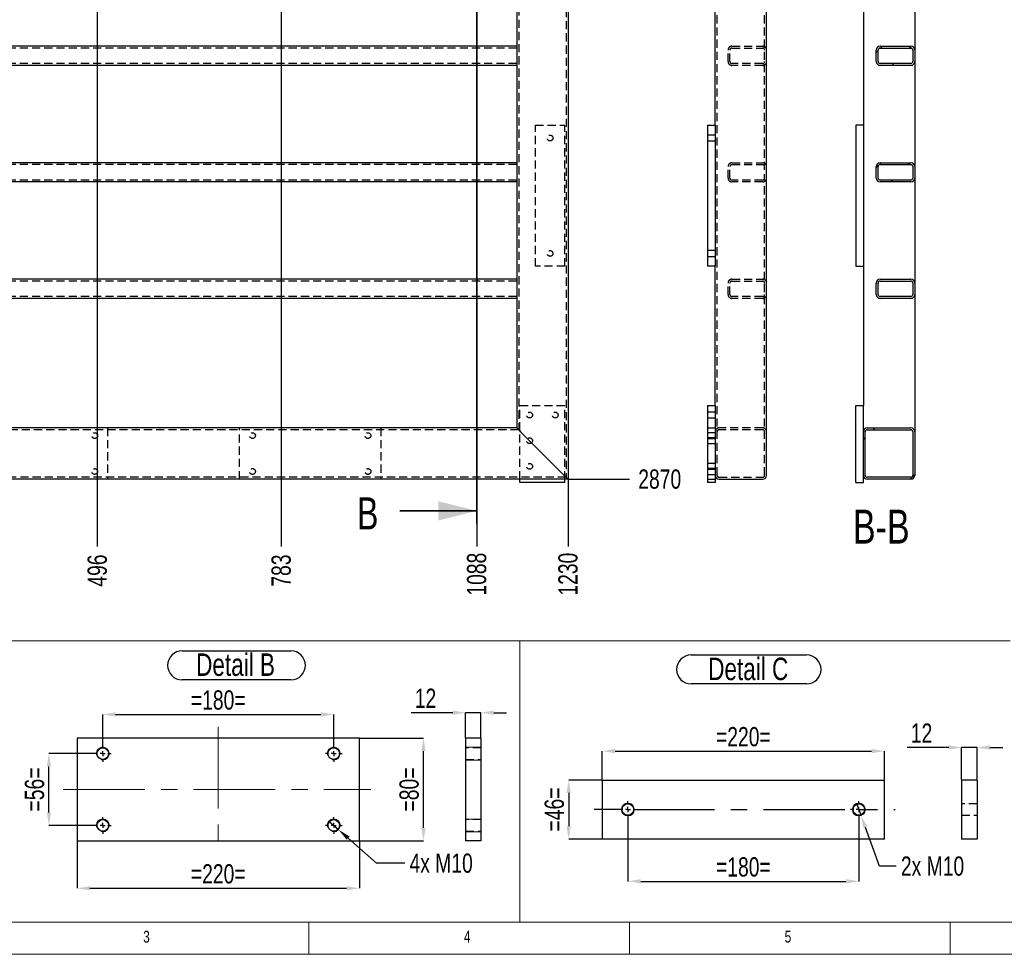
# Model space of a CAD drawing. Header units: millimetres. Extents: x 5 to 589, y 5 to 415.
# Tile 2 of 18: x 102 to 255, y 5 to 151. Entities that reach past the tile are written whole.
import ezdxf

# ---------------------------------------------------------------- set-up
doc = ezdxf.new("R2010")
doc.units = ezdxf.units.MM
doc.header["$PDSIZE"] = -1
doc.linetypes.add('CENTERX2', pattern=[20.32, 12.7, -2.54, 2.54, -2.54])
doc.linetypes.add('HIDDEN', pattern=[1.905, 1.27, -0.635])
for name, color, linetype in [('COTES', 1, 'Continuous'), ('NOTES', 6, 'Continuous'), ('TRAIT-FINS', 9, 'Continuous'), ('TRAIT-MIXTES', 3, 'CENTERX2'), ('TRAIT-TIRET', 2, 'HIDDEN')]:
    doc.layers.add(name, color=color, linetype=linetype)
doc.layers.add('TRAIT-FORT', color=4, linetype='Continuous', lineweight=25)
doc.styles.add('SLDTEXTSTYLE0', font='TXT', dxfattribs={"width": 0.75})
doc.dimstyles.new('SLDDIMSTYLE1', dxfattribs={"dimtxt": 3, "dimasz": 2, "dimexe": 0, "dimexo": 0.0625, "dimgap": 0.75, "dimtad": 0, "dimtih": 1, "dimtoh": 1, "dimdec": 0, "dimlfac": 10, "dimrnd": 1e-09, "dimzin": 12, "dimdsep": 46, "dimtxsty": 'SLDTEXTSTYLE0', "dimsah": 1, "dimcen": 0.09, "dimadec": 0, "dimazin": 3, "dimtfac": 1, "dimtdec": 0, "dimtofl": 0, "dimtmove": 0, "dimatfit": 3, "dimfxl": 1, "dimfrac": 2, "dimtolj": 1, "dimtzin": 12, "dimarcsym": 0})
doc.dimstyles.new('SLDDIMSTYLE4', dxfattribs={"dimtxt": 3, "dimasz": 2, "dimexe": 0, "dimexo": 0.0625, "dimgap": 0.75, "dimtad": 0, "dimtih": 1, "dimtoh": 1, "dimdec": 0, "dimlfac": 5, "dimrnd": 1e-09, "dimzin": 12, "dimdsep": 46, "dimtxsty": 'SLDTEXTSTYLE0', "dimblk1": 'NONE', "dimsah": 1, "dimcen": 0, "dimadec": 0, "dimazin": 3, "dimtfac": 1, "dimtdec": 0, "dimtmove": 0, "dimatfit": 3, "dimldrblk": 'NONE', "dimfxl": 1, "dimfrac": 2, "dimtolj": 1, "dimtzin": 12, "dimarcsym": 0})
doc.dimstyles.new('SLDDIMSTYLE5', dxfattribs={"dimtxt": 3, "dimasz": 2, "dimexe": 0, "dimexo": 0.0625, "dimgap": 0.75, "dimtad": 1, "dimdec": 0, "dimlfac": 5, "dimrnd": 1e-09, "dimzin": 12, "dimdsep": 46, "dimtxsty": 'SLDTEXTSTYLE0', "dimsah": 1, "dimcen": 0.09, "dimadec": 0, "dimazin": 3, "dimtfac": 1, "dimtdec": 0, "dimtofl": 0, "dimtmove": 0, "dimatfit": 3, "dimfxl": 1, "dimfrac": 2, "dimtolj": 1, "dimtzin": 12, "dimarcsym": 0})
doc.dimstyles.new('SLDDIMSTYLE6', dxfattribs={"dimtxt": 3, "dimasz": 2, "dimexe": 0, "dimexo": 0.0625, "dimgap": 0.75, "dimtad": 1, "dimdec": 0, "dimlfac": 5, "dimrnd": 1e-09, "dimzin": 12, "dimdsep": 46, "dimtxsty": 'SLDTEXTSTYLE0', "dimsah": 1, "dimcen": 0.09, "dimadec": 0, "dimazin": 3, "dimtfac": 1, "dimtdec": 0, "dimtmove": 0, "dimatfit": 0, "dimfxl": 1, "dimfrac": 2, "dimtolj": 1, "dimtzin": 12, "dimarcsym": 0})
pattern_1 = [(45, (0, 0), (-13.4704, 13.4704), []), (45, (4.49, 2e-323), (-13.4704, 13.4704), []), (45, (8.98, 4e-323), (-13.4704, 13.4704), []), (45, (13.47, 6e-323), (-13.4704, 13.4704), [])]

# ---------------------------------------------------------------- blocks, each defined once
blk = doc.blocks.new('_D_6')
at = {"layer": 'COTES', "color": 0, "lineweight": -2, "transparency": 16777216}
blk.add_line((187.47, 79.09), (197.01, 79.09), dxfattribs=at)
at = {"layer": 'Defpoints', "color": 0, "transparency": 16777216}
for p in [(187.41, 366.09), (187.41, 79.09), (197.01, 79.09)]:
    blk.add_point(p, dxfattribs=at)
at = {"layer": 'COTES', "color": 0, "transparency": 16777216, "insert": (201.7, 79.09), "char_height": 3, "attachment_point": 5, "style": 'SLDTEXTSTYLE0'}
blk.add_mtext('\\A1;2870', dxfattribs=at)
blk = doc.blocks.new('_D_9')
at = {"layer": 'COTES', "color": 0, "lineweight": -2, "transparency": 16777216}
blk.add_line((114.02, 312.83), (114.02, 68.59), dxfattribs=at)
at = {"layer": 'Defpoints', "color": 0, "transparency": 16777216}
for p in [(114.02, 312.9), (64.41, 79.09), (114.02, 68.59)]:
    blk.add_point(p, dxfattribs=at)
at = {"layer": 'COTES', "color": 0, "transparency": 16777216, "insert": (114.02, 64.84), "char_height": 3, "attachment_point": 5, "rotation": 90, "style": 'SLDTEXTSTYLE0'}
blk.add_mtext('\\A1;496', dxfattribs=at)
blk = doc.blocks.new('_D_10')
at = {"layer": 'COTES', "color": 0, "lineweight": -2, "transparency": 16777216}
blk.add_line((142.69, 315.78), (142.69, 68.59), dxfattribs=at)
at = {"layer": 'Defpoints', "color": 0, "transparency": 16777216}
for p in [(142.69, 315.85), (64.41, 79.09), (142.69, 68.59)]:
    blk.add_point(p, dxfattribs=at)
at = {"layer": 'COTES', "color": 0, "transparency": 16777216, "insert": (142.69, 64.84), "char_height": 3, "attachment_point": 5, "rotation": 90, "style": 'SLDTEXTSTYLE0'}
blk.add_mtext('\\A1;783', dxfattribs=at)
blk = doc.blocks.new('_D_11')
at = {"layer": 'COTES', "color": 0, "lineweight": -2, "transparency": 16777216}
blk.add_line((173.17, 72.08), (173.17, 68.59), dxfattribs=at)
at = {"layer": 'Defpoints', "color": 0, "transparency": 16777216}
for p in [(64.41, 79.09), (173.17, 72.15), (173.17, 68.59)]:
    blk.add_point(p, dxfattribs=at)
at = {"layer": 'COTES', "color": 0, "transparency": 16777216, "insert": (173.17, 64.28), "char_height": 3, "attachment_point": 5, "rotation": 90, "style": 'SLDTEXTSTYLE0'}
blk.add_mtext('\\A1;1088', dxfattribs=at)
blk = doc.blocks.new('_D_12')
at = {"layer": 'COTES', "color": 0, "lineweight": -2, "transparency": 16777216}
blk.add_line((187.41, 79.03), (187.41, 68.59), dxfattribs=at)
at = {"layer": 'Defpoints', "color": 0, "transparency": 16777216}
for p in [(64.41, 79.09), (187.41, 79.09), (187.41, 68.59)]:
    blk.add_point(p, dxfattribs=at)
at = {"layer": 'COTES', "color": 0, "transparency": 16777216, "insert": (187.41, 64.28), "char_height": 3, "attachment_point": 5, "rotation": 90, "style": 'SLDTEXTSTYLE0'}
blk.add_mtext('\\A1;1230', dxfattribs=at)
blk = doc.blocks.new('_D_26')
at = {"layer": 'COTES', "color": 0, "lineweight": -2, "transparency": 16777216}
for p, q in [((232.4, 28.52), (233.09, 26.65)), ((235.98, 18.76), (233.78, 24.77)), ((238.55, 18.76), (235.98, 18.76))]:
    blk.add_line(p, q, dxfattribs=at)
at = {"layer": 'COTES', "color": 0, "transparency": 16777216}
blk.add_solid([(234.09, 24.88), (233.46, 24.65), (233.09, 26.65)], dxfattribs=at)
at = {"layer": 'Defpoints', "color": 0, "transparency": 16777216}
for p in [(232.4, 28.52), (233.09, 26.65)]:
    blk.add_point(p, dxfattribs=at)
at = {"layer": 'COTES', "color": 0, "transparency": 16777216, "insert": (239.3, 20.26), "char_height": 3, "attachment_point": 1, "style": 'SLDTEXTSTYLE0'}
blk.add_mtext('\\A1;2x M10', dxfattribs=at)
blk = doc.blocks.new('_NONE')
blk = doc.blocks.new('_D_27')
at = {"layer": 'COTES', "color": 0, "lineweight": -2, "transparency": 16777216}
for p, q in [((192.74, 32.25), (192.74, 36.69)), ((194.74, 36.69), (234.74, 36.69)), ((236.74, 32.25), (236.74, 36.69))]:
    blk.add_line(p, q, dxfattribs=at)
at = {"layer": 'COTES', "color": 0, "transparency": 16777216}
for points in [[(194.74, 37.02), (194.74, 36.35), (192.74, 36.69)], [(234.74, 37.02), (234.74, 36.35), (236.74, 36.69)]]:
    blk.add_solid(points, dxfattribs=at)
at = {"layer": 'Defpoints', "color": 0, "transparency": 16777216}
for p in [(236.74, 36.69), (192.74, 32.18), (236.74, 32.18)]:
    blk.add_point(p, dxfattribs=at)
at = {"layer": 'COTES', "color": 0, "transparency": 16777216, "insert": (214.74, 40.44), "char_height": 3, "attachment_point": 2, "style": 'SLDTEXTSTYLE0'}
blk.add_mtext('\\A1;=220=', dxfattribs=at)
blk = doc.blocks.new('_D_28')
at = {"layer": 'COTES', "color": 0, "lineweight": -2, "transparency": 16777216}
for p, q in [((196.74, 26.22), (196.74, 16.38)), ((232.74, 26.22), (232.74, 16.38)), ((198.74, 16.38), (230.74, 16.38))]:
    blk.add_line(p, q, dxfattribs=at)
at = {"layer": 'COTES', "color": 0, "transparency": 16777216}
for points in [[(198.74, 16.72), (198.74, 16.05), (196.74, 16.38)], [(230.74, 16.72), (230.74, 16.05), (232.74, 16.38)]]:
    blk.add_solid(points, dxfattribs=at)
at = {"layer": 'Defpoints', "color": 0, "transparency": 16777216}
for p in [(196.74, 26.28), (232.74, 26.28), (232.74, 16.38)]:
    blk.add_point(p, dxfattribs=at)
at = {"layer": 'COTES', "color": 0, "transparency": 16777216, "insert": (214.74, 20.13), "char_height": 3, "attachment_point": 2, "style": 'SLDTEXTSTYLE0'}
blk.add_mtext('\\A1;=180=', dxfattribs=at)
blk = doc.blocks.new('_D_29')
at = {"layer": 'COTES', "color": 0, "lineweight": -2, "transparency": 16777216}
for p, q in [((192.68, 32.18), (187.51, 32.18)), ((187.51, 30.18), (187.51, 24.98)), ((192.68, 22.98), (187.51, 22.98))]:
    blk.add_line(p, q, dxfattribs=at)
at = {"layer": 'COTES', "color": 0, "transparency": 16777216}
for points in [[(187.17, 30.18), (187.84, 30.18), (187.51, 32.18)], [(187.17, 24.98), (187.84, 24.98), (187.51, 22.98)]]:
    blk.add_solid(points, dxfattribs=at)
at = {"layer": 'Defpoints', "color": 0, "transparency": 16777216}
for p in [(192.74, 32.18), (187.51, 22.98), (192.74, 22.98)]:
    blk.add_point(p, dxfattribs=at)
at = {"layer": 'COTES', "color": 0, "transparency": 16777216, "insert": (183.76, 27.58), "char_height": 3, "attachment_point": 2, "rotation": 90, "style": 'SLDTEXTSTYLE0'}
blk.add_mtext('\\A1;=46=', dxfattribs=at)
blk = doc.blocks.new('SW_NOTE_5')
at = {"layer": 'NOTES', "color": 0}
for p, q in [((-0.1, 4.93), (17.89, 4.93)), ((17.89, 0.41), (-0.1, 0.41))]:
    blk.add_line(p, q, dxfattribs=at)
for centre, start, end in [((-0.1, 2.67), 90, 270), ((17.89, 2.67), 270, 90)]:
    blk.add_arc(centre, 2.26, start, end, dxfattribs=at)
at = {"layer": 'NOTES', "color": 0, "insert": (8.8, 4.51), "char_height": 3.5, "attachment_point": 2, "style": 'SLDTEXTSTYLE0'}
blk.add_mtext('Detail C', dxfattribs=at)
blk = doc.blocks.new('SW_CENTERMARKSYMBOL_7')
at = {"layer": 'TRAIT-MIXTES', "color": 0}
for p, q in [((-0.8, 0), (-5.27, 0)), ((0, 0), (-0.4, 0)), ((0, 0.8), (0, 1.3)), ((0, 0), (0, 0.4)), ((0, 0), (0, -0.4)), ((0, 0), (0.4, 0)), ((0.8, 0), (41.65, 0)), ((0, -0.8), (0, -1.3))]:
    blk.add_line(p, q, dxfattribs=at)
blk = doc.blocks.new('SW_CENTERMARKSYMBOL_8')
at = {"layer": 'TRAIT-MIXTES', "color": 0}
for p, q in [((-0.8, 0), (-1.3, 0)), ((0, 0), (-0.4, 0)), ((0, 0.8), (0, 1.3)), ((0, 0), (0, 0.4)), ((0, 0), (0, -0.4)), ((0, 0), (0.4, 0)), ((0.8, 0), (1.3, 0)), ((0, -0.8), (0, -1.3))]:
    blk.add_line(p, q, dxfattribs=at)
blk = doc.blocks.new('_D_44')
at = {"layer": 'COTES', "color": 0, "lineweight": -2, "transparency": 16777216}
for p, q in [((114.87, 37.67), (114.87, 42.41)), ((116.87, 42.41), (148.87, 42.41)), ((150.87, 37.67), (150.87, 42.41))]:
    blk.add_line(p, q, dxfattribs=at)
at = {"layer": 'COTES', "color": 0, "transparency": 16777216}
for points in [[(116.87, 42.75), (116.87, 42.08), (114.87, 42.41)], [(148.87, 42.75), (148.87, 42.08), (150.87, 42.41)]]:
    blk.add_solid(points, dxfattribs=at)
at = {"layer": 'Defpoints', "color": 0, "transparency": 16777216}
for p in [(150.87, 42.41), (114.87, 37.6), (150.87, 37.6)]:
    blk.add_point(p, dxfattribs=at)
at = {"layer": 'COTES', "color": 0, "transparency": 16777216, "insert": (132.87, 46.16), "char_height": 3, "attachment_point": 2, "style": 'SLDTEXTSTYLE0'}
blk.add_mtext('\\A1;=180=', dxfattribs=at)
blk = doc.blocks.new('_D_45')
at = {"layer": 'COTES', "color": 0, "lineweight": -2, "transparency": 16777216}
for p, q in [((110.87, 22.64), (110.87, 15.3)), ((154.87, 22.64), (154.87, 15.3)), ((112.87, 15.3), (152.87, 15.3))]:
    blk.add_line(p, q, dxfattribs=at)
at = {"layer": 'COTES', "color": 0, "transparency": 16777216}
for points in [[(112.87, 15.63), (112.87, 14.96), (110.87, 15.3)], [(152.87, 15.63), (152.87, 14.96), (154.87, 15.3)]]:
    blk.add_solid(points, dxfattribs=at)
at = {"layer": 'Defpoints', "color": 0, "transparency": 16777216}
for p in [(110.87, 22.7), (154.87, 22.7), (154.87, 15.3)]:
    blk.add_point(p, dxfattribs=at)
at = {"layer": 'COTES', "color": 0, "transparency": 16777216, "insert": (132.87, 19.05), "char_height": 3, "attachment_point": 2, "style": 'SLDTEXTSTYLE0'}
blk.add_mtext('\\A1;=220=', dxfattribs=at)
blk = doc.blocks.new('_D_46')
at = {"layer": 'COTES', "color": 0, "lineweight": -2, "transparency": 16777216}
for p, q in [((113.51, 36.3), (106.47, 36.3)), ((106.47, 27.1), (106.47, 34.3)), ((113.51, 25.1), (106.47, 25.1))]:
    blk.add_line(p, q, dxfattribs=at)
at = {"layer": 'COTES', "color": 0, "transparency": 16777216}
for points in [[(106.14, 34.3), (106.81, 34.3), (106.47, 36.3)], [(106.14, 27.1), (106.81, 27.1), (106.47, 25.1)]]:
    blk.add_solid(points, dxfattribs=at)
at = {"layer": 'Defpoints', "color": 0, "transparency": 16777216}
for p in [(106.47, 36.3), (113.57, 36.3), (113.57, 25.1)]:
    blk.add_point(p, dxfattribs=at)
at = {"layer": 'COTES', "color": 0, "transparency": 16777216, "insert": (102.72, 30.7), "char_height": 3, "attachment_point": 2, "rotation": 90, "style": 'SLDTEXTSTYLE0'}
blk.add_mtext('\\A1;=56=', dxfattribs=at)
blk = doc.blocks.new('_D_47')
at = {"layer": 'COTES', "color": 0, "lineweight": -2, "transparency": 16777216}
for p, q in [((154.93, 38.7), (164.87, 38.7)), ((164.87, 24.7), (164.87, 36.7)), ((154.93, 22.7), (164.87, 22.7))]:
    blk.add_line(p, q, dxfattribs=at)
at = {"layer": 'COTES', "color": 0, "transparency": 16777216}
for points in [[(164.54, 36.7), (165.2, 36.7), (164.87, 38.7)], [(164.54, 24.7), (165.2, 24.7), (164.87, 22.7)]]:
    blk.add_solid(points, dxfattribs=at)
at = {"layer": 'Defpoints', "color": 0, "transparency": 16777216}
for p in [(154.87, 38.7), (164.87, 38.7), (154.87, 22.7)]:
    blk.add_point(p, dxfattribs=at)
at = {"layer": 'COTES', "color": 0, "transparency": 16777216, "insert": (161.12, 30.7), "char_height": 3, "attachment_point": 2, "rotation": 90, "style": 'SLDTEXTSTYLE0'}
blk.add_mtext('\\A1;=80=', dxfattribs=at)
blk = doc.blocks.new('_D_48')
at = {"layer": 'COTES', "color": 0, "lineweight": -2, "transparency": 16777216}
for p, q in [((150.12, 25.76), (151.62, 24.44)), ((157.54, 19.22), (153.12, 23.12)), ((161.94, 19.22), (157.54, 19.22))]:
    blk.add_line(p, q, dxfattribs=at)
at = {"layer": 'COTES', "color": 0, "transparency": 16777216}
blk.add_solid([(153.34, 23.37), (152.9, 22.87), (151.62, 24.44)], dxfattribs=at)
at = {"layer": 'Defpoints', "color": 0, "transparency": 16777216}
for p in [(150.12, 25.76), (151.62, 24.44)]:
    blk.add_point(p, dxfattribs=at)
at = {"layer": 'COTES', "color": 0, "transparency": 16777216, "insert": (162.69, 20.72), "char_height": 3, "attachment_point": 1, "style": 'SLDTEXTSTYLE0'}
blk.add_mtext('\\A1;4x M10', dxfattribs=at)
blk = doc.blocks.new('SW_NOTE_44')
at = {"layer": 'NOTES', "color": 0}
for p, q in [((-0.03, 4.91), (16.95, 4.91)), ((16.95, 0.38), (-0.03, 0.38))]:
    blk.add_line(p, q, dxfattribs=at)
for centre, start, end in [((-0.03, 2.65), 90, 270), ((16.95, 2.65), 270, 90)]:
    blk.add_arc(centre, 2.26, start, end, dxfattribs=at)
at = {"layer": 'NOTES', "color": 0, "insert": (8.31, 4.51), "char_height": 3.5, "attachment_point": 2, "style": 'SLDTEXTSTYLE0'}
blk.add_mtext('Detail B', dxfattribs=at)
blk = doc.blocks.new('SW_CENTERMARKSYMBOL_17')
at = {"layer": 'TRAIT-MIXTES', "color": 0}
for p, q in [((-0.8, 0), (-1.3, 0)), ((0, 0), (-0.4, 0)), ((0, 0.8), (0, 1.3)), ((0, 0), (0, 0.4)), ((0, 0), (0, -0.4)), ((0, 0), (0.4, 0)), ((0.8, 0), (1.3, 0)), ((0, -0.8), (0, -1.3))]:
    blk.add_line(p, q, dxfattribs=at)
blk = doc.blocks.new('SW_CENTERMARKSYMBOL_18')
at = {"layer": 'TRAIT-MIXTES', "color": 0}
for p, q in [((-0.8, 0), (-1.3, 0)), ((0, 0), (-0.4, 0)), ((0, 0.8), (0, 1.3)), ((0, 0), (0, 0.4)), ((0, 0), (0, -0.4)), ((0, 0), (0.4, 0)), ((0.8, 0), (1.3, 0)), ((0, -0.8), (0, -1.3))]:
    blk.add_line(p, q, dxfattribs=at)
blk = doc.blocks.new('SW_CENTERMARKSYMBOL_19')
at = {"layer": 'TRAIT-MIXTES', "color": 0}
for p, q in [((-0.8, 0), (-1.3, 0)), ((0, 0), (-0.4, 0)), ((0, 0.8), (0, 1.3)), ((0, 0), (0, 0.4)), ((0, 0), (0, -0.4)), ((0, 0), (0.4, 0)), ((0.8, 0), (1.3, 0)), ((0, -0.8), (0, -1.3))]:
    blk.add_line(p, q, dxfattribs=at)
blk = doc.blocks.new('SW_CENTERMARKSYMBOL_20')
at = {"layer": 'TRAIT-MIXTES', "color": 0}
for p, q in [((-0.8, 0), (-1.3, 0)), ((0, 0), (-0.4, 0)), ((0, 0.8), (0, 1.3)), ((0, 0), (0, 0.4)), ((0, 0), (0, -0.4)), ((0, 0), (0.4, 0)), ((0.8, 0), (1.3, 0)), ((0, -0.8), (0, -1.3))]:
    blk.add_line(p, q, dxfattribs=at)
blk = doc.blocks.new('_D_73')
at = {"layer": 'COTES', "color": 0, "lineweight": -2, "transparency": 16777216}
for p, q in [((246.77, 37.25), (240.27, 37.25)), ((248.77, 32.25), (248.77, 37.25)), ((251.17, 37.25), (248.77, 37.25)), ((251.17, 32.25), (251.17, 37.25)), ((253.17, 37.25), (255.17, 37.25))]:
    blk.add_line(p, q, dxfattribs=at)
at = {"layer": 'COTES', "color": 0, "transparency": 16777216}
for points in [[(246.77, 37.59), (246.77, 36.92), (248.77, 37.25)], [(253.17, 37.59), (253.17, 36.92), (251.17, 37.25)]]:
    blk.add_solid(points, dxfattribs=at)
at = {"layer": 'Defpoints', "color": 0, "transparency": 16777216}
for p in [(248.77, 37.25), (248.77, 32.18), (251.17, 32.18)]:
    blk.add_point(p, dxfattribs=at)
at = {"layer": 'COTES', "color": 0, "transparency": 16777216, "insert": (242.52, 41), "char_height": 3, "attachment_point": 2, "style": 'SLDTEXTSTYLE0'}
blk.add_mtext('\\A1;12', dxfattribs=at)
blk = doc.blocks.new('_D_74')
at = {"layer": 'COTES', "color": 0, "lineweight": -2, "transparency": 16777216}
for p, q in [((169.43, 42.68), (162.93, 42.68)), ((171.43, 38.77), (171.43, 42.68)), ((173.83, 42.68), (171.43, 42.68)), ((173.83, 38.77), (173.83, 42.68)), ((175.83, 42.68), (177.83, 42.68))]:
    blk.add_line(p, q, dxfattribs=at)
at = {"layer": 'COTES', "color": 0, "transparency": 16777216}
for points in [[(169.43, 43.02), (169.43, 42.35), (171.43, 42.68)], [(175.83, 43.02), (175.83, 42.35), (173.83, 42.68)]]:
    blk.add_solid(points, dxfattribs=at)
at = {"layer": 'Defpoints', "color": 0, "transparency": 16777216}
for p in [(171.43, 42.68), (171.43, 38.7), (173.83, 38.7)]:
    blk.add_point(p, dxfattribs=at)
at = {"layer": 'COTES', "color": 0, "transparency": 16777216, "insert": (165.18, 46.43), "char_height": 3, "attachment_point": 2, "style": 'SLDTEXTSTYLE0'}
blk.add_mtext('\\A1;12', dxfattribs=at)

msp = doc.modelspace()

# ---------------------------------------------------------------- hatches: boundary and pattern name
at = {"layer": 'TRAIT-FINS'}
h = msp.add_hatch(dxfattribs=at)
h.set_pattern_fill('DIN 201 ACIER ET FONTE', color=256, style=0, pattern_type=2)
h.set_pattern_definition(pattern_1)
edge = h.paths.add_edge_path(flags=0)
edge.add_arc((240.85, 146.01), 0.6, 0, 90)
edge.add_line((240.85, 146.61), (236.05, 146.61))
edge.add_arc((236.05, 146.01), 0.6, 90, 180)
edge.add_line((235.45, 146.01), (235.45, 144.21))
edge.add_arc((236.05, 144.21), 0.6, 180, 270)
edge.add_line((236.05, 143.61), (240.85, 143.61))
edge.add_arc((240.85, 144.21), 0.6, 270, 360)
edge.add_line((241.45, 144.21), (241.45, 146.01))
edge = h.paths.add_edge_path(flags=0)
edge.add_line((241.15, 146.01), (241.15, 144.21))
edge.add_arc((240.85, 144.21), 0.3, 270, 360, ccw=False)
edge.add_line((240.85, 143.91), (236.05, 143.91))
edge.add_arc((236.05, 144.21), 0.3, 180, 270, ccw=False)
edge.add_line((235.75, 144.21), (235.75, 146.01))
edge.add_arc((236.05, 146.01), 0.3, 90, 180, ccw=False)
edge.add_line((236.05, 146.31), (240.85, 146.31))
edge.add_arc((240.85, 146.01), 0.3, 0, 90, ccw=False)
h = msp.add_hatch(dxfattribs=at)
h.set_pattern_fill('DIN 201 ACIER ET FONTE', color=256, style=0, pattern_type=2)
h.set_pattern_definition(pattern_1)
edge = h.paths.add_edge_path(flags=0)
edge.add_arc((240.85, 127.84), 0.6, 0, 90)
edge.add_line((240.85, 128.44), (236.05, 128.44))
edge.add_arc((236.05, 127.84), 0.6, 90, 180)
edge.add_line((235.45, 127.84), (235.45, 126.04))
edge.add_arc((236.05, 126.04), 0.6, 180, 270)
edge.add_line((236.05, 125.44), (240.85, 125.44))
edge.add_arc((240.85, 126.04), 0.6, 270, 360)
edge.add_line((241.45, 126.04), (241.45, 127.84))
edge = h.paths.add_edge_path(flags=0)
edge.add_line((241.15, 127.84), (241.15, 126.04))
edge.add_arc((240.85, 126.04), 0.3, 270, 360, ccw=False)
edge.add_line((240.85, 125.74), (236.05, 125.74))
edge.add_arc((236.05, 126.04), 0.3, 180, 270, ccw=False)
edge.add_line((235.75, 126.04), (235.75, 127.84))
edge.add_arc((236.05, 127.84), 0.3, 90, 180, ccw=False)
edge.add_line((236.05, 128.14), (240.85, 128.14))
edge.add_arc((240.85, 127.84), 0.3, 0, 90, ccw=False)
h = msp.add_hatch(dxfattribs=at)
h.set_pattern_fill('DIN 201 ACIER ET FONTE', color=256, style=0, pattern_type=2)
h.set_pattern_definition(pattern_1)
edge = h.paths.add_edge_path(flags=0)
edge.add_arc((240.85, 109.68), 0.6, 0, 90)
edge.add_line((240.85, 110.28), (236.05, 110.28))
edge.add_arc((236.05, 109.68), 0.6, 90, 180)
edge.add_line((235.45, 109.68), (235.45, 107.88))
edge.add_arc((236.05, 107.88), 0.6, 180, 270)
edge.add_line((236.05, 107.28), (240.85, 107.28))
edge.add_arc((240.85, 107.88), 0.6, 270, 360)
edge.add_line((241.45, 107.88), (241.45, 109.68))
edge = h.paths.add_edge_path(flags=0)
edge.add_line((241.15, 109.68), (241.15, 107.88))
edge.add_arc((240.85, 107.88), 0.3, 270, 360, ccw=False)
edge.add_line((240.85, 107.58), (236.05, 107.58))
edge.add_arc((236.05, 107.88), 0.3, 180, 270, ccw=False)
edge.add_line((235.75, 107.88), (235.75, 109.68))
edge.add_arc((236.05, 109.68), 0.3, 90, 180, ccw=False)
edge.add_line((236.05, 109.98), (240.85, 109.98))
edge.add_arc((240.85, 109.68), 0.3, 0, 90, ccw=False)
h = msp.add_hatch(dxfattribs=at)
h.set_pattern_fill('DIN 201 ACIER ET FONTE', color=256, style=0, pattern_type=2)
h.set_pattern_definition(pattern_1)
edge = h.paths.add_edge_path(flags=0)
edge.add_arc((234.05, 79.69), 0.6, 180, 270)
edge.add_line((234.05, 79.09), (240.85, 79.09))
edge.add_arc((240.85, 79.69), 0.6, 270, 360)
edge.add_line((241.45, 79.69), (241.45, 86.49))
edge.add_arc((240.85, 86.49), 0.6, 0, 90)
edge.add_line((240.85, 87.09), (234.05, 87.09))
edge.add_arc((234.05, 86.49), 0.6, 90, 180)
edge.add_line((233.45, 86.49), (233.45, 79.69))
edge = h.paths.add_edge_path(flags=0)
edge.add_line((240.85, 79.39), (234.05, 79.39))
edge.add_arc((234.05, 79.69), 0.3, 180, 270, ccw=False)
edge.add_line((233.75, 79.69), (233.75, 86.49))
edge.add_arc((234.05, 86.49), 0.3, 90, 180, ccw=False)
edge.add_line((234.05, 86.79), (240.85, 86.79))
edge.add_arc((240.85, 86.49), 0.3, 0, 90, ccw=False)
edge.add_line((241.15, 86.49), (241.15, 79.69))
edge.add_arc((240.85, 79.69), 0.3, 270, 360, ccw=False)

# ---------------------------------------------------------------- linework, layer by layer
at = {"lineweight": 35}
for p, q in [((173.17, 371.11), (173.17, 72.15)), ((161.17, 74.15), (173.17, 74.15))]:
    msp.add_line(p, q, dxfattribs=at)
at = {"lineweight": 18}
for p, q in [((10, 53.87), (256.32, 53.87)), ((179.91, 53.87), (179.91, 10)), ((10, 10), (584, 10)), ((101.17, 10), (256.32, 10)), ((147, 5), (147, 10)), ((197, 10), (197, 5)), ((247, 5), (247, 10)), ((5, 5), (589, 5))]:
    msp.add_line(p, q, dxfattribs=at)
at = {"lineweight": 35}
msp.add_solid([(173.17, 74.15), (167.17, 75.65), (167.17, 72.65)], dxfattribs=at)
at = {"layer": 'TRAIT-FINS', "lineweight": 18}
for p, q in [((173.83, 37.3), (171.43, 37.3)), ((173.83, 37.3), (171.43, 37.3)), ((171.43, 35.3), (171.43, 35.4)), ((171.43, 35.3), (171.43, 35.4)), ((173.83, 35.3), (171.43, 35.3)), ((173.83, 35.3), (171.43, 35.3)), ((173.83, 26.1), (171.43, 26.1)), ((173.83, 26.1), (171.43, 26.1)), ((171.43, 24.1), (171.43, 24.2)), ((171.43, 24.1), (171.43, 24.2)), ((173.83, 24.1), (171.43, 24.1)), ((173.83, 24.1), (171.43, 24.1))]:
    msp.add_line(p, q, dxfattribs=at)
for centre in [(196.74, 27.58), (232.74, 27.58)]:
    msp.add_circle(centre, 1, dxfattribs=at)
for centre in [(114.87, 36.3), (150.87, 36.3), (114.87, 25.1), (150.87, 25.1)]:
    msp.add_arc(centre, 1, 255, 195, dxfattribs=at)
at = {"layer": 'TRAIT-FORT', "lineweight": 25}
for p, q in [((187.41, 366.09), (187.41, 79.09)), ((218.35, 79.69), (218.35, 365.49)), ((233.45, 213.09), (233.45, 90.59)), ((210.35, 134.29), (210.35, 169.39)), ((179.41, 161.77), (179.41, 146.61)), ((241.45, 162.37), (241.45, 146.01)), ((179.41, 146.61), (72.41, 146.61)), ((179.41, 146.61), (179.41, 146.01)), ((179.41, 146.01), (179.41, 144.21)), ((235.45, 144.21), (235.45, 146.01)), ((235.75, 144.21), (235.75, 146.01)), ((236.05, 146.61), (240.85, 146.61)), ((236.05, 146.31), (240.85, 146.31)), ((241.15, 146.01), (241.15, 144.21)), ((241.45, 146.01), (241.45, 144.21)), ((179.41, 143.61), (72.41, 143.61)), ((179.41, 144.21), (179.41, 143.61)), ((179.41, 143.61), (179.41, 128.44)), ((240.85, 143.91), (236.05, 143.91)), ((240.85, 143.61), (236.05, 143.61)), ((241.45, 144.21), (241.45, 127.84)), ((209.15, 134.29), (209.15, 112.29)), ((209.15, 134.29), (210.35, 134.29)), ((210.35, 134.29), (210.35, 112.29)), ((232.25, 134.29), (232.25, 112.29)), ((233.45, 134.29), (232.25, 134.29)), ((179.41, 128.44), (72.41, 128.44)), ((179.41, 128.44), (179.41, 127.84)), ((179.41, 127.84), (179.41, 126.04)), ((235.45, 126.04), (235.45, 127.84)), ((235.75, 126.04), (235.75, 127.84)), ((236.05, 128.44), (240.85, 128.44)), ((236.05, 128.14), (240.85, 128.14)), ((241.15, 127.84), (241.15, 126.04)), ((241.45, 127.84), (241.45, 126.04)), ((179.41, 126.04), (179.41, 125.44)), ((241.45, 126.04), (241.45, 109.68)), ((179.41, 125.44), (72.41, 125.44)), ((179.41, 125.44), (179.41, 110.28)), ((240.85, 125.74), (236.05, 125.74)), ((240.85, 125.44), (236.05, 125.44)), ((210.35, 112.29), (209.15, 112.29)), ((210.35, 90.59), (210.35, 112.29)), ((232.25, 112.29), (233.45, 112.29)), ((179.41, 110.28), (72.41, 110.28)), ((179.41, 110.28), (179.41, 109.68)), ((179.41, 109.68), (179.41, 107.88)), ((235.45, 107.88), (235.45, 109.68)), ((235.75, 107.88), (235.75, 109.68)), ((236.05, 110.28), (240.85, 110.28)), ((236.05, 109.98), (240.85, 109.98)), ((241.15, 109.68), (241.15, 107.88)), ((241.45, 109.68), (241.45, 107.88)), ((179.41, 107.88), (179.41, 107.28)), ((240.85, 107.58), (236.05, 107.58)), ((241.45, 107.88), (241.45, 86.49)), ((179.41, 107.28), (72.41, 107.28)), ((179.41, 107.28), (179.41, 87.09)), ((240.85, 107.28), (236.05, 107.28)), ((209.15, 90.59), (209.15, 78.59)), ((209.15, 90.59), (210.35, 90.59)), ((210.35, 90.59), (210.35, 78.59)), ((232.25, 90.59), (233.45, 90.59)), ((232.25, 78.59), (232.25, 90.59)), ((233.45, 86.59), (233.45, 90.59)), ((179.41, 87.09), (72.41, 87.09)), ((186.81, 79.69), (180.01, 86.49)), ((233.45, 79.69), (233.45, 86.49)), ((233.75, 79.69), (233.75, 86.49)), ((234.05, 87.09), (240.85, 87.09)), ((234.05, 86.79), (240.85, 86.79)), ((241.15, 86.49), (241.15, 79.69)), ((241.45, 86.49), (241.45, 79.69)), ((187.41, 79.09), (64.41, 79.09)), ((179.91, 78.59), (179.91, 79.09)), ((186.91, 78.59), (179.91, 78.59)), ((186.91, 78.59), (186.91, 79.09)), ((210.35, 78.59), (209.15, 78.59)), ((210.95, 79.09), (217.75, 79.09)), ((232.25, 78.59), (233.45, 78.59)), ((233.45, 78.59), (233.45, 79.69)), ((240.85, 79.39), (234.05, 79.39)), ((240.85, 79.09), (234.05, 79.09)), ((154.87, 38.7), (110.87, 38.7)), ((110.87, 38.7), (110.87, 22.7)), ((154.87, 22.7), (154.87, 38.7)), ((173.83, 38.7), (171.43, 38.7)), ((171.43, 38.7), (171.43, 22.7)), ((173.83, 38.7), (173.83, 22.7)), ((192.74, 32.18), (192.74, 22.98)), ((192.74, 32.18), (236.74, 32.18)), ((236.74, 22.98), (236.74, 32.18)), ((248.77, 32.18), (248.77, 22.98)), ((251.17, 32.18), (248.77, 32.18)), ((251.17, 32.18), (251.17, 22.98)), ((110.87, 22.7), (154.87, 22.7)), ((173.83, 22.7), (171.43, 22.7)), ((236.74, 22.98), (192.74, 22.98)), ((251.17, 22.98), (248.77, 22.98))]:
    msp.add_line(p, q, dxfattribs=at)
at = {"layer": 'TRAIT-FORT', "lineweight": 25, "flags": 128}
for points in [[(180.01, 86.49), (179.89, 86.61), (179.78, 86.72), (179.67, 86.83), (179.58, 86.92), (179.51, 86.99), (179.45, 87.05), (179.42, 87.08), (179.41, 87.09)], [(179.41, 87.09), (179.42, 87.08), (179.45, 87.05), (179.51, 86.99), (179.58, 86.92), (179.67, 86.83), (179.78, 86.72), (179.89, 86.61), (180.01, 86.49)], [(186.81, 79.69), (186.91, 79.59), (187.01, 79.49), (187.11, 79.39), (187.19, 79.31), (187.27, 79.23), (187.33, 79.17), (187.37, 79.13), (187.4, 79.1), (187.41, 79.09)]]:
    msp.add_lwpolyline(points, dxfattribs=at)
at = {"layer": 'TRAIT-FORT', "lineweight": 25}
for centre in [(114.87, 36.3), (150.87, 36.3), (196.74, 27.58), (232.74, 27.58), (114.87, 25.1), (150.87, 25.1)]:
    msp.add_circle(centre, 0.9, dxfattribs=at)
for centre, radius, start, end in [((236.05, 146.01), 0.6, 90, 180), ((236.05, 146.01), 0.3, 90, 180), ((240.85, 146.01), 0.6, 0, 90), ((240.85, 146.01), 0.3, 0, 90), ((236.05, 144.21), 0.6, 180, 270), ((236.05, 144.21), 0.3, 180, 270), ((240.85, 144.21), 0.6, 270, 0), ((240.85, 144.21), 0.3, 270, 0), ((236.05, 127.84), 0.6, 90, 180), ((236.05, 127.84), 0.3, 90, 180), ((240.85, 127.84), 0.6, 0, 90), ((240.85, 127.84), 0.3, 0, 90), ((236.05, 126.04), 0.6, 180, 270), ((236.05, 126.04), 0.3, 180, 270), ((240.85, 126.04), 0.6, 270, 0), ((240.85, 126.04), 0.3, 270, 0), ((236.05, 109.68), 0.6, 90, 180), ((236.05, 109.68), 0.3, 90, 180), ((240.85, 109.68), 0.6, 0, 90), ((240.85, 109.68), 0.3, 0, 90), ((236.05, 107.88), 0.6, 180, 270), ((236.05, 107.88), 0.3, 180, 270), ((240.85, 107.88), 0.6, 270, 0), ((240.85, 107.88), 0.3, 270, 0), ((234.05, 86.49), 0.6, 90, 180), ((234.05, 86.49), 0.3, 90, 180), ((240.85, 86.49), 0.6, 0, 90), ((240.85, 86.49), 0.3, 0, 90), ((139.6, 31.91), 67.17, 44.629, 45.3528), ((210.95, 79.69), 0.6, 180, 270), ((217.75, 79.69), 0.6, 270, 0), ((234.05, 79.69), 0.6, 180, 270), ((234.05, 79.69), 0.3, 180, 270), ((240.85, 79.69), 0.6, 270, 0), ((240.85, 79.69), 0.3, 270, 0)]:
    msp.add_arc(centre, radius, start, end, dxfattribs=at)
at = {"layer": 'TRAIT-MIXTES', "lineweight": 18}
for p, q in [((132.87, 40.46), (132.87, 20.19)), ((108.72, 30.7), (156.67, 30.7))]:
    msp.add_line(p, q, dxfattribs=at)
at = {"layer": 'TRAIT-TIRET'}
for p, q in [((187.11, 365.79), (187.11, 79.39)), ((210.65, 79.69), (210.65, 365.49)), ((218.05, 79.69), (218.05, 365.49)), ((179.71, 358.39), (179.71, 86.79)), ((179.41, 146.31), (72.41, 146.31)), ((212.35, 144.21), (212.35, 146.01)), ((212.65, 144.21), (212.65, 146.01)), ((212.95, 146.61), (217.75, 146.61)), ((212.95, 146.31), (217.75, 146.31)), ((179.41, 143.91), (72.41, 143.91)), ((217.75, 143.91), (212.95, 143.91)), ((217.75, 143.61), (212.95, 143.61)), ((182.31, 112.29), (182.31, 134.29)), ((182.31, 134.29), (186.91, 134.29)), ((186.91, 112.29), (186.91, 134.29)), ((210.35, 132.74), (209.15, 132.74)), ((209.15, 131.84), (210.35, 131.84)), ((179.41, 128.14), (72.41, 128.14)), ((212.35, 126.04), (212.35, 127.84)), ((212.65, 126.04), (212.65, 127.84)), ((212.95, 128.44), (217.75, 128.44)), ((212.95, 128.14), (217.75, 128.14)), ((179.41, 125.74), (72.41, 125.74)), ((217.75, 125.74), (212.95, 125.74)), ((217.75, 125.44), (212.95, 125.44)), ((210.35, 114.74), (209.15, 114.74)), ((209.15, 113.84), (210.35, 113.84)), ((186.91, 112.29), (182.31, 112.29)), ((179.41, 109.98), (72.41, 109.98)), ((212.35, 107.88), (212.35, 109.68)), ((212.65, 107.88), (212.65, 109.68)), ((212.95, 110.28), (217.75, 110.28)), ((212.95, 109.98), (217.75, 109.98)), ((179.41, 107.58), (72.41, 107.58)), ((217.75, 107.58), (212.95, 107.58)), ((217.75, 107.28), (212.95, 107.28)), ((179.91, 79.09), (179.91, 90.59)), ((179.91, 90.59), (186.91, 90.59)), ((186.91, 79.09), (186.91, 90.59)), ((210.35, 89.54), (209.15, 89.54)), ((209.15, 88.64), (210.35, 88.64)), ((179.71, 86.79), (72.11, 86.79)), ((115.61, 87.09), (115.61, 79.09)), ((136.21, 79.09), (136.21, 87.09)), ((158.21, 87.09), (158.21, 79.09)), ((209.15, 87.09), (210.35, 87.09)), ((210.35, 86.34), (209.15, 86.34)), ((217.75, 87.09), (210.95, 87.09)), ((217.75, 86.79), (210.95, 86.79)), ((210.35, 85.54), (209.15, 85.54)), ((209.15, 85.44), (210.35, 85.44)), ((209.15, 84.64), (210.35, 84.64)), ((210.35, 81.54), (209.15, 81.54)), ((210.35, 80.74), (209.15, 80.74)), ((209.15, 80.64), (210.35, 80.64)), ((209.15, 79.84), (210.35, 79.84)), ((187.11, 79.39), (64.71, 79.39)), ((209.15, 79.09), (210.35, 79.09)), ((210.95, 79.39), (217.75, 79.39)), ((173.83, 37.2), (171.43, 37.2)), ((171.43, 35.4), (173.83, 35.4)), ((251.17, 28.48), (248.77, 28.48)), ((248.77, 26.68), (251.17, 26.68)), ((173.83, 26), (171.43, 26)), ((171.43, 24.2), (173.83, 24.2))]:
    msp.add_line(p, q, dxfattribs=at)
for centre in [(184.61, 132.29), (184.61, 114.29), (181.41, 89.09), (185.41, 89.09), (113.61, 85.89), (138.21, 85.89), (156.21, 85.89), (181.41, 85.09), (181.41, 81.09), (113.61, 80.29), (138.21, 80.29), (156.21, 80.29)]:
    msp.add_circle(centre, 0.45, dxfattribs=at)
for centre, radius, start, end in [((212.95, 146.01), 0.6, 90, 180), ((212.95, 146.01), 0.3, 90, 180), ((217.75, 146.01), 0.6, 0, 90), ((217.75, 146.01), 0.3, 0, 90), ((212.95, 144.21), 0.6, 180, 270), ((212.95, 144.21), 0.3, 180, 270), ((217.75, 144.21), 0.6, 270, 0), ((217.75, 144.21), 0.3, 270, 0), ((212.95, 127.84), 0.6, 90, 180), ((212.95, 127.84), 0.3, 90, 180), ((217.75, 127.84), 0.6, 0, 90), ((217.75, 127.84), 0.3, 0, 90), ((212.95, 126.04), 0.6, 180, 270), ((212.95, 126.04), 0.3, 180, 270), ((217.75, 126.04), 0.3, 270, 0), ((217.75, 126.04), 0.6, 270, 0), ((212.95, 109.68), 0.6, 90, 180), ((212.95, 109.68), 0.3, 90, 180), ((217.75, 109.68), 0.6, 0, 90), ((217.75, 109.68), 0.3, 0, 90), ((212.95, 107.88), 0.6, 180, 270), ((212.95, 107.88), 0.3, 180, 270), ((217.75, 107.88), 0.6, 270, 0), ((217.75, 107.88), 0.3, 270, 0), ((210.95, 86.49), 0.6, 90, 180), ((210.95, 86.49), 0.3, 90, 180), ((217.75, 86.49), 0.6, 0, 90), ((217.75, 86.49), 0.3, 0, 90), ((210.95, 79.69), 0.3, 180, 270), ((217.75, 79.69), 0.3, 270, 0)]:
    msp.add_arc(centre, radius, start, end, dxfattribs=at)

# ---------------------------------------------------------------- block references
at = {"layer": 'NOTES'}
for name, p in [('SW_NOTE_44', (127.26, 47.41)), ('SW_NOTE_5', (206.7, 46.75))]:
    msp.add_blockref(name, p, dxfattribs=at)
at = {"layer": 'TRAIT-MIXTES'}
for name, p in [('SW_CENTERMARKSYMBOL_18', (114.87, 36.3)), ('SW_CENTERMARKSYMBOL_20', (150.87, 36.3)), ('SW_CENTERMARKSYMBOL_7', (196.74, 27.58)), ('SW_CENTERMARKSYMBOL_8', (232.74, 27.58)), ('SW_CENTERMARKSYMBOL_17', (114.87, 25.1)), ('SW_CENTERMARKSYMBOL_19', (150.87, 25.1))]:
    msp.add_blockref(name, p, dxfattribs=at)

# ---------------------------------------------------------------- texts
at = {"insert": (154.5, 76.26), "char_height": 5, "attachment_point": 1, "style": 'SLDTEXTSTYLE0'}
msp.add_mtext('B', dxfattribs=at)
at = {"layer": 'NOTES', "style": 'SLDTEXTSTYLE0'}
for s, insert, char_height, attachment_point in [('B-B', (236.24, 74.34), 5.292, 2), ('3', (121.17, 8.67), 1.85, 1), ('4', (171.17, 8.67), 1.85, 1), ('5', (221.17, 8.67), 1.85, 1)]:
    msp.add_mtext(s, dxfattribs=dict(at, insert=insert, char_height=char_height, attachment_point=attachment_point))

# ---------------------------------------------------------------- dimensions: what is measured, and where the dimension line sits
at = {"layer": 'COTES'}
for feature_location, offset, dtype, origin, picture, middle in [((187.41, 79.09), (9.6, 0), 0, (187.41, 366.09), '_D_6', (201.7, 79.09)), ((142.69, 315.85), (0, -247.25), 1, (64.41, 79.09), '_D_10', (142.69, 64.84)), ((114.02, 312.9), (0, -244.3), 1, (64.41, 79.09), '_D_9', (114.02, 64.84)), ((173.17, 72.15), (0, -3.55), 1, (64.41, 79.09), '_D_11', (173.17, 64.28)), ((187.41, 79.09), (0, -10.5), 1, (64.41, 79.09), '_D_12', (187.41, 64.28))]:
    dim = msp.add_ordinate_dim(feature_location=feature_location, offset=offset, dtype=dtype, origin=origin, dimstyle='SLDDIMSTYLE1', dxfattribs=at)
    dim.commit()
    dim.dimension.update_dxf_attribs({"geometry": picture, "text_midpoint": middle})
dim = msp.add_linear_dim(base=(150.87, 42.41), p1=(114.87, 37.6), p2=(150.87, 37.6), text='=<>=', dimstyle='SLDDIMSTYLE5', dxfattribs=at)
dim.commit()
dim.dimension.update_dxf_attribs({"geometry": '_D_44', "text_midpoint": (132.87, 42.41), "dimtype": 160})
dim = msp.add_linear_dim(base=(171.43, 42.68), p1=(173.83, 38.7), p2=(171.43, 38.7), angle=0, dimstyle='SLDDIMSTYLE6', dxfattribs=at)
dim.commit()
dim.dimension.update_dxf_attribs({"geometry": '_D_74', "text_midpoint": (165.18, 42.68), "dimtype": 160})
for base, p1, p2, angle, dimstyle, picture, middle in [((236.74, 36.69), (192.74, 32.18), (236.74, 32.18), 0, 'SLDDIMSTYLE5', '_D_27', (214.74, 36.69)), ((164.87, 38.7), (154.87, 22.7), (154.87, 38.7), 90, 'SLDDIMSTYLE5', '_D_47', (164.87, 30.7)), ((106.47, 36.3), (113.57, 25.1), (113.57, 36.3), 90, 'SLDDIMSTYLE5', '_D_46', (106.47, 30.7)), ((187.51, 22.98), (192.74, 32.18), (192.74, 22.98), 90, 'SLDDIMSTYLE6', '_D_29', (187.51, 27.58)), ((232.74, 16.38), (196.74, 26.28), (232.74, 26.28), 0, 'SLDDIMSTYLE5', '_D_28', (214.74, 16.38)), ((154.87, 15.3), (110.87, 22.7), (154.87, 22.7), 0, 'SLDDIMSTYLE5', '_D_45', (132.87, 15.3))]:
    dim = msp.add_linear_dim(base=base, p1=p1, p2=p2, angle=angle, text='=<>=', dimstyle=dimstyle, dxfattribs=at)
    dim.commit()
    dim.dimension.update_dxf_attribs({"geometry": picture, "text_midpoint": middle, "dimtype": 160})
dim = msp.add_linear_dim(base=(248.77, 37.25), p1=(251.17, 32.18), p2=(248.77, 32.18), dimstyle='SLDDIMSTYLE6', dxfattribs=at)
dim.commit()
dim.dimension.update_dxf_attribs({"geometry": '_D_73', "text_midpoint": (242.52, 37.25), "dimtype": 160})
for p1, p2, text, picture, middle in [((232.4, 28.52), (233.09, 26.65), '2x M<>', '_D_26', (245.12, 18.76)), ((150.12, 25.76), (151.62, 24.44), '4x M10', '_D_48', (168.51, 19.22))]:
    dim = msp.add_diameter_dim_2p(p1=p1, p2=p2, text=text, dimstyle='SLDDIMSTYLE4', override={"dimpost": '<>'}, dxfattribs=at)
    dim.commit()
    dim.dimension.update_dxf_attribs({"geometry": picture, "text_midpoint": middle, "dimtype": 163})

doc.saveas('drawing.dxf')
